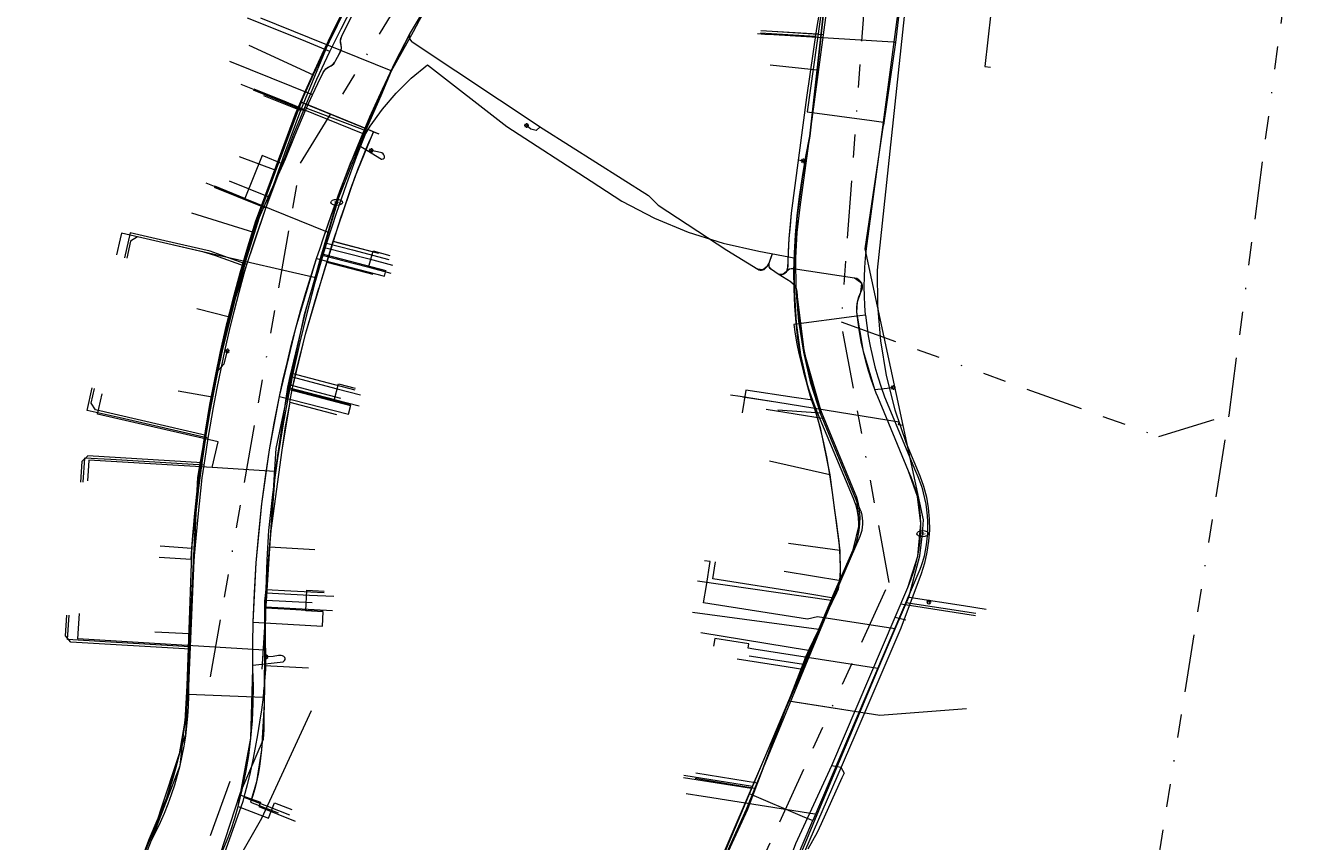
# Model space of a CAD drawing. Header units: metres. Extents: x 191553 to 192958, y 309510 to 310004.
# Tile 41 of 52: x 192115 to 192225, y 309658 to 309729. Entities that reach past the tile are written whole.
import ezdxf
from ezdxf.enums import TextEntityAlignment as Align
from ezdxf.lldxf.tags import DXFTag

# ---------------------------------------------------------------- set-up
doc = ezdxf.new("R2010")
doc.units = ezdxf.units.M
doc.linetypes.add('RI-OVERIG', pattern=[17, 5, -2, 2, -2, 0, -2, 2, -2])
doc.layers.get('0').update_dxf_attribs({"lineweight": 18})
for name, color, linetype, lineweight in [('B-WE-IE-MEUBILAIR_ENEXIS NETBEHEER BV-S', 7, 'Continuous', 18), ('B-WE-KL-DATA_COAXKABEL_17_ZIGGO BV-G', 90, 'KL-DATA-N', 18), ('B-WE-KL-DATA_COAXKABEL_7_ZIGGO BV-G', 90, 'KL-DATA-N', 18), ('B-WE-KL-DATA_KABELBED_KPN BV-G', 90, 'Continuous', 18), ('B-WE-KL-DATA_KABELBED_ZIGGO BV-G', 90, 'Continuous', 18), ('B-WE-KL-ET_LS_DUCT_ENEXIS NETBEHEER BV-G', 190, 'Continuous', 18), ('B-WE-KL-ET_LS_ENEXIS NETBEHEER BV-G', 190, 'KL-LS-N', 18), ('B-WE-KL-ET_LS_KABELBED_ENEXIS NETBEHEER BV-G', 190, 'Continuous', 18), ('B-WE-KL-ET_MS_ENEXIS NETBEHEER BV-G', 130, 'KL-MS-N', 18), ('B-WE-KL-ET_MS_KABELBED_ENEXIS NETBEHEER BV-G', 130, 'Continuous', 18), ('B-WE-KL-GAS_LD_POLYETHYLEEN PE_25_ENEXIS NETBEHEER BV-G', 50, 'KL-GAS-LD-N', 18), ('B-WE-KL-GAS_LD_SLAGVAST PVC_63_ENEXIS NETBEHEER BV-G', 50, 'KL-GAS-LD-N', 18), ('B-WE-KL-GAS_LD_SLAGVAST PVC_90_ENEXIS NETBEHEER BV-G', 50, 'KL-GAS-LD-N', 18), ('B-WE-KL-GAS_LD_STAAL_25_ENEXIS NETBEHEER BV-G', 50, 'KL-GAS-LD-N', 18), ('B-WE-KL-GAS_LD_STAAL_30_ENEXIS NETBEHEER BV-G', 50, 'KL-GAS-LD-N', 18), ('B-WE-KL-WATER_100_NV WATERLEIDINGMAATSCHAPPIJ LIMBURG-G', 170, 'KL-WATER-N', 18), ('B-WE-KL-WATER_110_NV WATERLEIDINGMAATSCHAPPIJ LIMBURG-G', 170, 'KL-WATER-N', 18), ('B-WE-KL-WATER_25_NV WATERLEIDINGMAATSCHAPPIJ LIMBURG-G', 170, 'KL-WATER-N', 18), ('B-WE-KL-WATER_33_NV WATERLEIDINGMAATSCHAPPIJ LIMBURG-G', 170, 'KL-WATER-N', 18), ('B-WE-KL-WATER_MANTELBUIS_75_NV WATERLEIDINGMAATSCHAPPIJ LIMBURG-G', 170, 'Continuous', 18), ('B-WE-KL-WATER_MANTELBUIS_NV WATERLEIDINGMAATSCHAPPIJ LIMBURG-G', 170, 'Continuous', 18), ('B-WE-KL-WATER_NV WATERLEIDINGMAATSCHAPPIJ LIMBURG-G', 170, 'KL-WATER-N', 18), ('B-WE-KL-WATER_NV WATERLEIDINGMAATSCHAPPIJ LIMBURG-S', 170, 'Continuous', 18), ('B-WE-RI-VRIJVERVAL_BETON_300_GEMEENTE GULPEN   WITTEM-G', 210, 'RI-OVERIG', 18), ('B-WE-RI-VRIJVERVAL_BETON_400_GEMEENTE GULPEN   WITTEM-G', 210, 'RI-OVERIG', 18)]:
    doc.layers.add(name, color=color, linetype=linetype, lineweight=lineweight)
doc.styles.add('NLCS-ISO', font='NLCS-ISO.ttf')
doc.styles.get("Standard").update_dxf_attribs({"font": 'arial.ttf'})
tags = doc.linetypes.add('KL-DATA-N', pattern='A,4,-1,[101,NLCS.SHX,S=0.5,R=0,X=0,Y=0],-1,4,-1,["D",Standard,S=1,R=0,X=-0.25,Y=-0.5],-1.5', length=12.5).pattern_tags.tags
tags[18] = DXFTag(74, 10)
tags = doc.linetypes.add('KL-GAS-LD-N', pattern='A,4,-1,[69,NLCS.SHX,S=0.5,R=0,X=0,Y=0],-1,4,-1,["L",Standard,S=1,R=0,X=0.25,Y=-0.5],-2', length=13).pattern_tags.tags
tags[18] = DXFTag(74, 10)
tags = doc.linetypes.add('KL-LS-N', pattern='A,4,-1,[103,NLCS.SHX,S=0.75,R=0,X=0,Y=0],-1,4,-1,["L",Standard,S=1,R=0,X=0,Y=-0.5],-2', length=13).pattern_tags.tags
tags[18] = DXFTag(74, 10)
tags = doc.linetypes.add('KL-MS-N', pattern='A,4,-1,[103,NLCS.SHX,S=0.75,R=0,X=0,Y=0],-1,4,-1,["M",Standard,S=1,R=0,X=0,Y=-0.5],-2', length=13).pattern_tags.tags
tags[18] = DXFTag(74, 10)
doc.linetypes.add('KL-WATER-N', pattern='A,7,-0.5,[168,NLCS.SHX,S=0.75,R=0,X=0.75,Y=0],-2', length=9.5)

# ---------------------------------------------------------------- blocks, each defined once
blk = doc.blocks.new('SIE-MEUBILAIR_PAAL_LICHTMAST-SO')
for points in [[(-0.62, 0), (-1, 0)], [(-0.71, 0.71), (-0.44, 0.44)], [(0, 1), (0, 0.62)], [(0.44, 0.44), (0.71, 0.71)], [(1, 0), (0.62, 0)], [(-0.71, -0.71), (-0.44, -0.44)], [(0, -0.62), (0, -1)], [(0.44, -0.44), (0.71, -0.71)]]:
    blk.add_lwpolyline(points)
blk.add_circle((0, 0), 0.5)
blk = doc.blocks.new('SKL-WATER_BRANDKRAAN_BRANDPUT-SO')
at = {"color": 0, "linetype": 'ByBlock', "lineweight": 18}
blk.add_ellipse((0, 0), major_axis=(2.5, 0), ratio=0.54, dxfattribs=at)
at = {"color": 0, "linetype": 'ByBlock', "lineweight": 18, "style": 'NLCS-ISO'}
blk.add_text('bk', height=1.5, dxfattribs=at).set_placement((0.16, 0), align=Align.MIDDLE_CENTER)

msp = doc.modelspace()

# ---------------------------------------------------------------- linework, layer by layer
at = {"layer": 'B-WE-KL-DATA_COAXKABEL_17_ZIGGO BV-G', "flags": 128}
msp.add_lwpolyline([(192185.468, 309686.924), (192185.281, 309688.485), (192185.054, 309690.015), (192184.805, 309691.413), (192184.521, 309692.781), (192184.202, 309694.118), (192183.849, 309695.421), (192183.434, 309696.6), (192183.07, 309697.825), (192182.755, 309699.096), (192182.492, 309700.412), (192182.279, 309701.772), (192182.118, 309703.174), (192182.007, 309704.619), (192181.947, 309706.105), (192181.939, 309707.631), (192181.982, 309709.196), (192182.076, 309710.798), (192182.221, 309712.438), (192182.418, 309714.113), (192182.665, 309715.822), (192182.963, 309717.565), (192183.311, 309719.34), (192184.671, 309731.607)], dxfattribs=at)
at = {"layer": 'B-WE-KL-DATA_COAXKABEL_7_ZIGGO BV-G', "flags": 128}
for points in [[(192143.116, 309730.404), (192142.399, 309728.99), (192141.692, 309727.556)], [(192141.692, 309727.556), (192140.994, 309726.104), (192140.307, 309724.634)], [(192140.307, 309724.634), (192139.408, 309722.649), (192139.268, 309722.273)], [(192139.268, 309722.273), (192135.571, 309712.373), (192135.16, 309710.991)], [(192139.268, 309722.273), (192145.978, 309719.535)], [(192145.089, 309718.743), (192144.861, 309718.207)], [(192145.53, 309719.718), (192145.312, 309719.247), (192145.089, 309718.743)], [(192144.861, 309718.207), (192144.627, 309717.639), (192144.39, 309717.042)], [(192144.39, 309717.042), (192144.149, 309716.417)], [(192143.905, 309715.765), (192143.659, 309715.088), (192143.487, 309714.61), (192143.306, 309714.093), (192142.916, 309712.946), (192142.493, 309711.658)], [(192143.905, 309715.765), (192143.487, 309714.61), (192143.115, 309713.538)], [(192144.149, 309716.417), (192143.905, 309715.765)], [(192143.115, 309713.538), (192142.708, 309712.319), (192142.493, 309711.658), (192142.041, 309710.244), (192141.761, 309709.351)], [(192133.572, 309705.633), (192133.844, 309706.577), (192134.123, 309707.502), (192135.571, 309712.373)], [(192142.708, 309712.319), (192142.27, 309710.966), (192142.041, 309710.244), (192142.415, 309710.126), (192145.949, 309709.205)], [(192142.27, 309710.966), (192141.761, 309709.351)], [(192141.761, 309709.351), (192141.474, 309708.421), (192141.136, 309707.311), (192140.792, 309706.164)], [(192132.646, 309702.025), (192133.052, 309703.685), (192133.308, 309704.669), (192133.572, 309705.633)], [(192138.491, 309697.4), (192138.84, 309698.982), (192139.224, 309700.578), (192139.642, 309702.18), (192140.091, 309703.781), (192140.443, 309704.985), (192140.792, 309706.164)], [(192131.899, 309698.558), (192132.262, 309700.316), (192132.646, 309702.025)], [(192129.79, 309683.66), (192129.914, 309685.091), (192130.074, 309686.588), (192130.267, 309688.145), (192130.495, 309689.756), (192130.732, 309691.558), (192130.988, 309693.326), (192131.263, 309695.058), (192131.557, 309696.753), (192131.899, 309698.558)], [(192138.266, 309696.295), (192138.066, 309695.238), (192137.885, 309694.194), (192137.722, 309693.167), (192137.577, 309692.157)], [(192185.901, 309680.86), (192185.943, 309681.294), (192185.965, 309681.77), (192185.968, 309682.287), (192185.951, 309682.846), (192185.915, 309683.446), (192185.845, 309684.226), (192185.748, 309685.066), (192185.622, 309685.965), (192185.468, 309686.924)], [(192136.512, 309683.763), (192136.408, 309682.399), (192136.318, 309681.055), (192136.243, 309679.733), (192136.182, 309678.434), (192136.135, 309677.156), (192136.104, 309675.902), (192136.086, 309674.672), (192136.083, 309673.466), (192136.093, 309672.448), (192136.092, 309671.711), (192136.062, 309670.184), (192135.994, 309668.588), (192135.889, 309666.928), (192135.825, 309666.188), (192135.742, 309665.467), (192135.642, 309664.767), (192135.524, 309664.092), (192135.389, 309663.443), (192135.237, 309662.823), (192135.068, 309662.235), (192134.885, 309661.681)], [(192182.896, 309674.149), (192185.66, 309679.81), (192185.76, 309680.118), (192185.84, 309680.468), (192185.901, 309680.86)], [(192180.36, 309667.618), (192181.475, 309670.406)], [(192189.389, 309669.159), (192181.475, 309670.406)], [(192180.36, 309667.618), (192177.92, 309661.043)], [(192178.771, 309663.336), (192177.92, 309661.043), (192175.243, 309655.204)]]:
    msp.add_lwpolyline(points, dxfattribs=at)
at = {"layer": 'B-WE-KL-DATA_KABELBED_KPN BV-G', "flags": 128}
for points in [[(192153.354, 309747.156), (192152.968, 309746.514), (192150.468, 309742.409), (192142.163, 309728.772), (192139.202, 309721.57), (192137.806, 309717.828)], [(192191.873, 309733.732), (192191.766, 309732.448), (192189.147, 309707.721), (192189.165, 309704.665), (192189.427, 309701.62), (192189.93, 309698.605), (192190.671, 309695.64), (192191.646, 309692.743), (192192.848, 309689.933), (192193.163, 309689.022), (192193.404, 309688.09), (192193.57, 309687.14), (192193.659, 309686.181), (192193.67, 309685.217), (192193.604, 309684.256), (192193.461, 309683.303), (192193.242, 309682.365), (192192.949, 309681.447), (192191.209, 309676.725), (192187.207, 309667.435)], [(192184.498, 309728.102), (192184.969, 309731.579)], [(192183.509, 309720.806), (192184.498, 309728.102), (192180.059, 309728.396)], [(192135.883, 309673.172), (192137.092, 309692.278), (192139.551, 309703.89), (192142.883, 309715.283), (192143.522, 309716.989), (192144.308, 309718.633), (192145.235, 309720.202), (192146.295, 309721.684), (192147.481, 309723.068), (192148.783, 309724.343), (192150.192, 309725.499), (192157.084, 309720.179), (192164.384, 309715.434), (192167.045, 309713.713), (192169.848, 309712.235), (192172.772, 309711.014), (192175.794, 309710.058), (192178.888, 309709.375), (192182.1, 309708.785)], [(192139.283, 309721.538), (192139.202, 309721.57), (192136.032, 309722.838)], [(192182.1, 309708.786), (192182.227, 309710.99), (192182.485, 309713.182), (192183.31, 309719.336), (192183.509, 309720.806)], [(192137.806, 309717.828), (192136.496, 309714.064), (192136.111, 309712.905), (192133.572, 309705.351), (192131.629, 309697.623), (192130.295, 309689.766), (192129.576, 309676.252), (192129.239, 309667.516), (192126.516, 309659.297), (192123.209, 309651.295)], [(192136.511, 309714.057), (192136.496, 309714.064), (192133.038, 309715.449)], [(192179.716, 309665.653), (192182.975, 309673.555), (192185.56, 309679.821), (192186.001, 309680.842), (192187.669, 309684.707), (192187.763, 309684.953), (192187.834, 309685.207), (192187.883, 309685.466), (192187.908, 309685.729), (192187.91, 309685.993), (192187.889, 309686.255), (192187.844, 309686.515), (192187.776, 309686.77), (192187.686, 309687.018), (192184.239, 309695.324), (192184.231, 309695.346), (192183.409, 309697.956), (192182.782, 309700.619), (192182.353, 309703.322), (192182.125, 309706.049), (192182.1, 309708.785), (192182.1, 309708.786)], [(192138.193, 309697.821), (192142.671, 309696.635)], [(192184.231, 309695.346), (192180.539, 309695.615)], [(192186.001, 309680.842), (192181.09, 309681.64)], [(192136.188, 309679.164), (192140.203, 309678.971)], [(192136.188, 309679.164), (192140.202, 309678.951)], [(192129.592, 309674.949), (192129.653, 309676.248), (192129.576, 309676.252), (192126.581, 309676.398)], [(192182.975, 309673.555), (192178.061, 309674.301)], [(192140.123, 309669.564), (192135.825, 309660.265), (192130.738, 309651.372), (192129.803, 309648.724), (192125.492, 309636.464), (192124.535, 309634.299), (192123.768, 309632.059), (192123.197, 309629.762), (192122.826, 309627.424), (192122.657, 309625.063), (192122.693, 309622.696), (192122.932, 309620.34), (192123.374, 309618.015), (192124.014, 309615.736)], [(192187.207, 309667.435), (192184.358, 309660.82), (192182.554, 309656.692), (192180.725, 309652.507), (192172.473, 309634.666), (192172.002, 309633.515), (192171.634, 309632.326), (192171.373, 309631.11), (192171.221, 309629.875), (192171.178, 309628.632), (192171.246, 309627.389), (192171.424, 309626.158), (192175.147, 309606.586)], [(192169.717, 309604.059), (192168.027, 309613.184), (192166.815, 309622.384), (192166.43, 309624.224), (192166.168, 309626.054), (192166.022, 309627.897), (192165.994, 309629.746), (192166.064, 309631.338), (192166.267, 309633.272), (192166.599, 309635.188), (192167.058, 309637.077), (192172.871, 309650.029), (192177.821, 309661.058), (192178.558, 309662.846), (192179.716, 309665.653)], [(192178.558, 309662.846), (192173.375, 309663.705)]]:
    msp.add_lwpolyline(points, dxfattribs=at)
at = {"layer": 'B-WE-KL-DATA_KABELBED_ZIGGO BV-G', "flags": 128}
for points in [[(192184.873, 309734.714), (192184.671, 309731.607), (192183.943, 309725.037)], [(192140.307, 309724.634), (192143.116, 309730.404)], [(192134.737, 309727.202), (192140.307, 309724.634)], [(192183.943, 309725.037), (192179.881, 309725.488)], [(192139.268, 309722.273), (192140.307, 309724.634)], [(192183.943, 309725.037), (192183.311, 309719.34), (192182.665, 309715.822), (192182.221, 309712.438), (192181.982, 309709.196), (192181.947, 309706.105), (192182.118, 309703.174), (192182.492, 309700.412), (192183.07, 309697.825), (192184.202, 309694.118), (192185.054, 309690.015)], [(192137.066, 309716.377), (192139.268, 309722.273)], [(192139.34, 309722.244), (192139.268, 309722.273)], [(192144.567, 309720.111), (192139.34, 309722.244)], [(192145.53, 309719.718), (192144.567, 309720.111)], [(192142.041, 309710.244), (192143.905, 309715.765), (192145.53, 309719.718)], [(192145.53, 309719.718), (192145.978, 309719.535)], [(192133.895, 309717.561), (192137.066, 309716.377)], [(192135.571, 309712.373), (192137.066, 309716.377)], [(192135.16, 309710.991), (192129.799, 309712.667)], [(192133.052, 309703.685), (192135.16, 309710.991)], [(192141.474, 309708.421), (192142.041, 309710.244)], [(192142.041, 309710.244), (192145.949, 309709.205)], [(192138.491, 309697.4), (192139.642, 309702.18), (192141.474, 309708.421)], [(192141.474, 309708.421), (192145.473, 309707.379)], [(192130.232, 309704.403), (192133.052, 309703.685)], [(192131.557, 309696.753), (192132.262, 309700.316), (192133.052, 309703.685)], [(192128.599, 309697.288), (192131.557, 309696.753)], [(192129.79, 309683.66), (192130.267, 309688.145), (192130.988, 309693.326), (192131.557, 309696.753)], [(192138.266, 309696.295), (192138.491, 309697.4)], [(192138.491, 309697.4), (192142.593, 309696.331)], [(192138.266, 309696.295), (192137.577, 309692.157), (192136.634, 309685.193), (192136.512, 309683.763)], [(192138.266, 309696.295), (192142.308, 309695.242)], [(192185.054, 309690.015), (192179.829, 309691.18)], [(192185.054, 309690.015), (192185.915, 309683.446)], [(192126.973, 309682.871), (192129.724, 309682.705), (192129.79, 309683.66)], [(192127.033, 309683.87), (192129.79, 309683.66)], [(192136.512, 309683.763), (192136.182, 309678.434), (192136.083, 309673.466)], [(192136.512, 309683.763), (192140.451, 309683.55)], [(192185.915, 309683.446), (192181.472, 309684.057)], [(192185.915, 309683.446), (192185.943, 309681.294), (192185.76, 309680.118), (192183.209, 309674.791)], [(192183.209, 309674.791), (192173.879, 309676.327)], [(192183.209, 309674.791), (192182.896, 309674.149), (192181.475, 309670.406)], [(192136.083, 309673.466), (192136.062, 309670.184), (192135.825, 309666.188), (192135.389, 309663.443), (192134.885, 309661.681), (192137.256, 309660.754)], [(192139.894, 309673.26), (192136.083, 309673.466)], [(192181.475, 309670.406), (192178.771, 309663.336)], [(192181.503, 309670.401), (192181.475, 309670.406)], [(192189.389, 309669.159), (192181.503, 309670.401)], [(192196.894, 309669.756), (192189.389, 309669.159)], [(192173.453, 309664.198), (192178.771, 309663.336)]]:
    msp.add_lwpolyline(points, dxfattribs=at)
at = {"layer": 'B-WE-KL-ET_LS_DUCT_ENEXIS NETBEHEER BV-G', "flags": 128}
msp.add_lwpolyline([(192187.196, 309707.045), (192181.875, 309707.844)], dxfattribs=at)
at = {"layer": 'B-WE-KL-ET_LS_ENEXIS NETBEHEER BV-G', "flags": 128}
for points in [[(192135.114, 309677.244), (192135.366, 309682.378), (192135.858, 309687.494), (192136.522, 309692.166), (192137.386, 309696.806), (192138.821, 309702.822), (192140.593, 309708.748), (192140.892, 309709.64), (192141.198, 309710.529), (192142.618, 309714.579), (192144.183, 309718.576), (192146.303, 309723.411), (192148.633, 309728.147)], [(192142.551, 309726.445), (192142.643, 309726.622), (192142.751, 309726.916), (192142.719, 309727.228), (192142.667, 309727.616), (192142.768, 309727.995)], [(192148.869, 309727.516), (192148.645, 309727.792), (192148.633, 309728.147)], [(192183.785, 309727.967), (192179.049, 309728.257)], [(192132.882, 309702.62), (192133.276, 309704.203), (192133.791, 309706.149), (192134.339, 309708.087), (192134.447, 309708.453), (192135.039, 309710.399), (192135.664, 309712.335), (192136.652, 309714.637), (192137.698, 309716.912), (192137.914, 309717.362), (192138.731, 309719.444), (192139.603, 309721.504), (192139.916, 309722.209), (192140.235, 309722.911), (192140.692, 309723.886), (192141.162, 309724.855), (192141.393, 309725.159), (192141.721, 309725.355), (192141.985, 309725.505), (192142.183, 309725.734), (192142.275, 309725.913)], [(192140.235, 309722.911), (192133.091, 309725.794)], [(192139.603, 309721.504), (192135.143, 309723.305)], [(192159.965, 309720.135), (192159.604, 309719.834), (192159.148, 309719.946), (192158.764, 309720.257)], [(192137.698, 309716.912), (192135.88, 309717.646), (192134.369, 309713.941), (192131.779, 309714.995)], [(192144.183, 309718.576), (192146.23, 309717.35)], [(192146.23, 309717.35), (192146.259, 309717.35), (192146.371, 309717.366), (192146.442, 309717.415), (192146.473, 309717.496), (192146.462, 309717.609), (192146.419, 309717.726), (192146.351, 309717.817), (192146.258, 309717.882), (192146.14, 309717.921), (192145.33, 309718.088)], [(192182.321, 309717.297), (192182.726, 309717.192)], [(192181.711, 309712.677), (192181.507, 309710.466), (192181.381, 309707.924), (192181.283, 309707.613), (192180.976, 309707.354), (192180.577, 309707.399)], [(192134.339, 309708.087), (192131.785, 309709.004), (192130.827, 309709.285), (192125.087, 309710.604), (192124.488, 309710.229), (192124.152, 309708.763)], [(192146.464, 309707.217), (192146.579, 309707.66), (192145.128, 309708.038), (192145.481, 309709.393), (192146.933, 309709.015)], [(192179.778, 309708.346), (192180.068, 309709.186)], [(192140.593, 309708.748), (192146.464, 309707.217)], [(192179.607, 309708.047), (192179.252, 309707.758), (192178.796, 309707.806)], [(192179.999, 309707.779), (192179.792, 309708.025), (192179.778, 309708.346)], [(192181.875, 309707.844), (192181.549, 309707.806), (192181.283, 309707.613)], [(192184.319, 309695.407), (192182.843, 309700.571), (192182.174, 309705.9), (192182.037, 309706.359), (192181.702, 309706.701), (192180.577, 309707.399)], [(192188.952, 309697.393), (192187.957, 309700.697), (192187.384, 309704.099), (192187.435, 309704.988), (192187.731, 309705.827), (192187.817, 309706.591), (192187.196, 309707.045)], [(192132.077, 309699.05), (192132.6, 309699.621), (192132.865, 309700.757)], [(192143.345, 309695.252), (192143.555, 309696.057), (192142.103, 309696.436), (192142.482, 309697.888), (192143.933, 309697.509)], [(192131.038, 309693.43), (192121.447, 309695.629), (192121.072, 309696.228), (192121.363, 309697.497)], [(192137.386, 309696.806), (192143.345, 309695.252)], [(192188.952, 309697.393), (192189.747, 309697.487)], [(192189.747, 309697.487), (192190.541, 309697.581)], [(192184.541, 309694.873), (192179.535, 309695.674)], [(192130.68, 309691.053), (192120.793, 309691.646), (192120.263, 309691.177), (192120.154, 309689.38)], [(192180.179, 309652.841), (192182.097, 309658.086), (192185.208, 309664.838), (192191.79, 309680.244), (192192.659, 309682.961), (192192.921, 309685.802), (192192.63, 309688.124), (192191.867, 309690.336)], [(192175.629, 309656.573), (192185.463, 309679.841), (192187.076, 309683.504), (192187.628, 309685.772), (192187.355, 309688.09)], [(192185.165, 309679.136), (192173.576, 309680.798)], [(192141.094, 309676.92), (192141.16, 309678.143), (192139.662, 309678.224), (192139.759, 309680.021), (192141.257, 309679.94)], [(192184.097, 309676.61), (192173.146, 309678.08)], [(192191.187, 309678.832), (192197.654, 309677.827)], [(192129.656, 309674.91), (192119.316, 309675.535), (192118.847, 309676.064), (192118.955, 309677.861)], [(192135.114, 309677.244), (192141.094, 309676.92)], [(192190.703, 309677.698), (192191.628, 309677.469)], [(192135.082, 309673.52), (192137.7, 309673.81)], [(192137.7, 309673.81), (192137.803, 309673.936), (192137.859, 309674.029), (192137.869, 309674.116), (192137.833, 309674.195), (192137.751, 309674.267), (192137.637, 309674.329), (192137.532, 309674.361), (192137.423, 309674.37), (192137.309, 309674.357), (192136.841, 309674.29), (192136.238, 309674.242)], [(192132.938, 309658.608), (192133.204, 309659.291), (192133.515, 309660.285), (192133.799, 309661.287), (192134.907, 309667.203), (192135.085, 309673.22)], [(192126.293, 309658.384), (192128.773, 309664.835), (192129.521, 309671.705)], [(192178.361, 309663.036), (192172.404, 309663.964)], [(192186.098, 309663.762), (192184.297, 309659.801), (192183.941, 309659.046), (192183.131, 309657.606)], [(192185.208, 309664.838), (192185.995, 309664.705), (192186.281, 309664.166), (192186.098, 309663.762)], [(192133.799, 309661.287), (192136.427, 309660.273), (192136.947, 309661.62), (192138.44, 309661.044)]]:
    msp.add_lwpolyline(points, dxfattribs=at)
at = {"layer": 'B-WE-KL-ET_LS_KABELBED_ENEXIS NETBEHEER BV-G', "flags": 128}
for points in [[(192148.633, 309728.147), (192157.671, 309743.222), (192157.758, 309743.445), (192157.768, 309743.685), (192157.699, 309743.915), (192157.559, 309744.109)], [(192142.551, 309726.445), (192142.714, 309726.763), (192142.751, 309726.916), (192142.753, 309727.074), (192142.674, 309727.42), (192142.667, 309727.616), (192142.699, 309727.811), (192142.768, 309727.995), (192143.621, 309729.684), (192144.502, 309731.358), (192146.056, 309734.07), (192147.652, 309736.757), (192147.835, 309737.113), (192148.537, 309738.444), (192149.263, 309739.763), (192150.011, 309741.07), (192150.781, 309742.363)], [(192184.358, 309731.34), (192183.882, 309728.651), (192183.031, 309722.673), (192181.711, 309712.677), (192181.597, 309711.573), (192181.507, 309710.466), (192181.441, 309709.358), (192181.398, 309708.249), (192181.399, 309708.086), (192181.381, 309707.924), (192181.342, 309707.765), (192181.283, 309707.613)], [(192141.198, 309710.529), (192141.89, 309712.56), (192142.618, 309714.579), (192143.383, 309716.585), (192144.183, 309718.576), (192145.216, 309721.005), (192146.303, 309723.411), (192147.442, 309725.792), (192148.633, 309728.147)], [(192148.633, 309728.147), (192148.61, 309727.969), (192148.645, 309727.792), (192148.734, 309727.636), (192148.869, 309727.516), (192160.23, 309719.959), (192169.352, 309714.197), (192170.186, 309713.347), (192176.125, 309709.468), (192178.796, 309707.806), (192178.904, 309707.76), (192179.019, 309707.736), (192179.136, 309707.735), (192179.252, 309707.758), (192179.36, 309707.802), (192179.458, 309707.867), (192179.542, 309707.95), (192179.607, 309708.047), (192179.778, 309708.346)], [(192142.275, 309725.913), (192142.551, 309726.445)], [(192141.162, 309724.855), (192141.263, 309725.018), (192141.393, 309725.159), (192141.548, 309725.273), (192141.859, 309725.419), (192141.985, 309725.505), (192142.094, 309725.611), (192142.183, 309725.734)], [(192179.923, 309708.766), (192180.068, 309709.186)], [(192133.799, 309661.287), (192134.162, 309662.749), (192134.468, 309664.224), (192134.717, 309665.709), (192134.907, 309667.203), (192135.039, 309668.704), (192135.113, 309670.208), (192135.128, 309671.714), (192135.085, 309673.22), (192135.082, 309673.52), (192135.082, 309675.382), (192135.114, 309677.244), (192135.21, 309679.812), (192135.366, 309682.378), (192135.582, 309684.939), (192135.858, 309687.494), (192136.165, 309689.834), (192136.522, 309692.166), (192136.929, 309694.491), (192137.386, 309696.806), (192137.713, 309698.318), (192138.061, 309699.824), (192138.43, 309701.326), (192138.821, 309702.822), (192139.232, 309704.313), (192139.665, 309705.798), (192140.119, 309707.276), (192140.593, 309708.748)], [(192180.577, 309707.399), (192179.999, 309707.779), (192179.875, 309707.885), (192179.792, 309708.025), (192179.758, 309708.184), (192179.778, 309708.346)], [(192179.778, 309708.346), (192179.923, 309708.766)], [(192181.875, 309707.844), (192181.709, 309707.846), (192181.549, 309707.806), (192181.403, 309707.727), (192181.283, 309707.613)], [(192181.283, 309707.613), (192181.228, 309707.526), (192181.156, 309707.452), (192181.071, 309707.393), (192180.976, 309707.354), (192180.875, 309707.334), (192180.772, 309707.335), (192180.671, 309707.357), (192180.577, 309707.399)], [(192181.702, 309706.701), (192181.89, 309706.55), (192182.037, 309706.359), (192182.133, 309706.138), (192182.174, 309705.9), (192182.264, 309704.559), (192182.406, 309703.223), (192182.599, 309701.893), (192182.843, 309700.571), (192183.137, 309699.26), (192183.482, 309697.961), (192183.876, 309696.676), (192184.319, 309695.407), (192187.355, 309688.09), (192187.501, 309687.522), (192187.595, 309686.943), (192187.638, 309686.358), (192187.628, 309685.772), (192187.567, 309685.189), (192187.453, 309684.613), (192187.289, 309684.05), (192187.076, 309683.504)], [(192191.79, 309680.244), (192192.062, 309680.905), (192192.299, 309681.579), (192192.498, 309682.265), (192192.659, 309682.961), (192192.782, 309683.665), (192192.867, 309684.374), (192192.914, 309685.088), (192192.921, 309685.802), (192192.894, 309686.387), (192192.836, 309686.971), (192192.748, 309687.55), (192192.63, 309688.124), (192192.483, 309688.691), (192192.306, 309689.25), (192192.101, 309689.799), (192191.867, 309690.336), (192189.198, 309696.753), (192189.073, 309697.072), (192188.952, 309697.393), (192188.665, 309698.207), (192188.403, 309699.029), (192188.167, 309699.86), (192187.957, 309700.697), (192187.774, 309701.54), (192187.617, 309702.389), (192187.487, 309703.242), (192187.384, 309704.099), (192187.378, 309704.545), (192187.435, 309704.988), (192187.553, 309705.418), (192187.731, 309705.827), (192187.829, 309706.002), (192187.877, 309706.197), (192187.873, 309706.398), (192187.817, 309706.591), (192187.713, 309706.763), (192187.568, 309706.902), (192187.391, 309706.998), (192187.196, 309707.045)], [(192126.293, 309658.384), (192126.693, 309659.152), (192127.068, 309659.933), (192127.418, 309660.726), (192127.742, 309661.529), (192128.04, 309662.342), (192128.311, 309663.165), (192128.556, 309663.996), (192128.773, 309664.835), (192128.963, 309665.68), (192129.126, 309666.53), (192129.262, 309667.386), (192129.369, 309668.246), (192129.449, 309669.108), (192129.501, 309669.973), (192129.525, 309670.839), (192129.521, 309671.705), (192130.153, 309686.723), (192130.397, 309688.89), (192130.68, 309691.053), (192130.853, 309692.242), (192131.038, 309693.43), (192131.389, 309695.504), (192131.777, 309697.571), (192131.925, 309698.311), (192132.077, 309699.05), (192132.289, 309700.041), (192132.51, 309701.031), (192132.882, 309702.62)], [(192115.65, 309623.25), (192115.617, 309624.093), (192115.606, 309624.937), (192115.618, 309625.781), (192115.652, 309626.624), (192115.708, 309627.466), (192115.788, 309628.306), (192115.889, 309629.143), (192116.013, 309629.978), (192116.158, 309630.809), (192116.326, 309631.636), (192116.516, 309632.458), (192116.728, 309633.275), (192116.961, 309634.086), (192117.216, 309634.89), (192117.493, 309635.687), (192117.79, 309636.477), (192126.293, 309658.384)], [(192121.514, 309624.541), (192121.53, 309625.731), (192121.598, 309626.92), (192121.72, 309628.104), (192121.895, 309629.282), (192122.123, 309630.451), (192122.402, 309631.608), (192122.733, 309632.751), (192123.115, 309633.879), (192124.28, 309636.935), (192127.896, 309646.326), (192129.995, 309651.667), (192132.168, 309656.816), (192132.564, 309657.707), (192132.938, 309658.608)]]:
    msp.add_lwpolyline(points, dxfattribs=at)
at = {"layer": 'B-WE-KL-ET_MS_ENEXIS NETBEHEER BV-G', "flags": 128}
for points in [[(192126.517, 309758.112), (192127.028, 309758.621), (192127.748, 309758.63), (192152.139, 309748.347), (192152.592, 309747.689), (192152.611, 309746.89), (192148.831, 309740.936), (192145.32, 309734.821), (192141.865, 309728.107), (192138.734, 309721.236), (192135.784, 309713.269)], [(192135.784, 309713.269), (192135.3, 309711.962), (192132.772, 309702.961), (192130.943, 309693.793), (192130.238, 309688.883), (192129.793, 309683.943), (192129.359, 309671.747), (192129.188, 309668.696), (192128.658, 309665.686), (192127.588, 309662.015), (192126.098, 309658.494)], [(192126.098, 309658.494), (192117.076, 309634.534), (192116.704, 309633.572), (192116.377, 309632.594), (192116.094, 309631.603), (192115.857, 309630.599), (192115.667, 309629.586), (192115.522, 309628.565), (192115.425, 309627.538), (192115.374, 309626.508)]]:
    msp.add_lwpolyline(points, dxfattribs=at)
at = {"layer": 'B-WE-KL-ET_MS_KABELBED_ENEXIS NETBEHEER BV-G', "flags": 128}
for points in [[(192152.139, 309748.347), (192152.287, 309748.209), (192152.413, 309748.051), (192152.515, 309747.876), (192152.592, 309747.689), (192152.64, 309747.492), (192152.659, 309747.291), (192152.65, 309747.089), (192152.611, 309746.89), (192150.688, 309743.934), (192148.831, 309740.936), (192147.042, 309737.898), (192145.32, 309734.821), (192144.426, 309733.158), (192143.553, 309731.484), (192142.699, 309729.801), (192141.865, 309728.107), (192141.052, 309726.403), (192140.259, 309724.69), (192139.486, 309722.968), (192138.734, 309721.236)], [(192135.3, 309711.962), (192134.603, 309709.731), (192133.949, 309707.486), (192133.339, 309705.229), (192132.772, 309702.961), (192132.248, 309700.683), (192131.769, 309698.395), (192131.334, 309696.098), (192130.943, 309693.793), (192130.558, 309691.343), (192130.238, 309688.883), (192129.983, 309686.416), (192129.793, 309683.943)], [(192129.359, 309671.747), (192129.35, 309670.983), (192129.319, 309670.219), (192129.265, 309669.456), (192129.188, 309668.696), (192129.089, 309667.938), (192128.968, 309667.183), (192128.824, 309666.432), (192128.658, 309665.686), (192128.431, 309664.757), (192128.177, 309663.835), (192127.896, 309662.921), (192127.588, 309662.015), (192127.255, 309661.119), (192126.895, 309660.233), (192126.509, 309659.358), (192126.098, 309658.494)]]:
    msp.add_lwpolyline(points, dxfattribs=at)
at = {"layer": 'B-WE-KL-GAS_LD_POLYETHYLEEN PE_25_ENEXIS NETBEHEER BV-G', "flags": 128}
msp.add_lwpolyline([(192134.304, 309662.109), (192136.329, 309661.327)], dxfattribs=at)
at = {"layer": 'B-WE-KL-GAS_LD_SLAGVAST PVC_63_ENEXIS NETBEHEER BV-G', "flags": 128}
for points in [[(192192.365, 309770.065), (192185.745, 309769.505), (192185.879, 309768.556), (192185.962, 309767.602), (192185.993, 309766.644), (192185.972, 309765.686), (192185.98, 309751.728), (192185.924, 309749.449), (192185.839, 309747.171), (192185.726, 309744.893), (192185.57, 309742.42), (192185.324, 309739.285), (192185.025, 309736.155), (192184.91, 309735.08), (192184.788, 309734.006), (192184.455, 309731.319), (192183.083, 309721.437), (192188.69, 309720.692)], [(192140.503, 309721.467), (192144.922, 309719.798), (192144.025, 309717.513), (192143.174, 309715.211), (192142.288, 309712.651), (192141.459, 309710.073), (192141.312, 309709.594), (192141.167, 309709.115), (192140.427, 309706.552), (192139.742, 309703.974), (192139.114, 309701.382), (192138.542, 309698.776), (192138.331, 309697.747), (192138.261, 309697.403), (192137.7, 309694.417), (192137.211, 309691.418), (192136.784, 309688.315), (192136.434, 309685.203), (192136.297, 309682.647), (192136.205, 309680.089), (192136.185, 309679.289), (192136.17, 309678.488), (192136.151, 309676.175), (192136.17, 309673.862), (192136.183, 309673.16), (192136.126, 309672.462), (192136.061, 309671.765)], [(192187.156, 309703.716), (192181.928, 309703.015), (192182.051, 309702.181), (192182.197, 309701.351), (192182.365, 309700.525), (192182.555, 309699.704), (192182.767, 309698.888), (192183.002, 309698.078), (192183.258, 309697.275), (192183.535, 309696.479), (192183.737, 309695.941), (192183.948, 309695.406), (192187.061, 309687.979), (192187.257, 309687.437), (192187.401, 309686.879), (192187.492, 309686.31), (192187.528, 309685.735), (192187.51, 309685.16), (192187.438, 309684.588), (192187.312, 309684.026), (192187.133, 309683.478), (192178.07, 309662.42)], [(192178.07, 309662.42), (192169.95, 309643.554), (192166.97, 309636.573), (192166.58, 309635.588), (192166.244, 309634.583), (192165.961, 309633.561), (192165.734, 309632.526), (192165.614, 309631.832), (192165.519, 309631.135), (192165.448, 309630.434), (192165.403, 309629.731), (192165.382, 309629.028), (192165.387, 309628.323), (192165.416, 309627.62), (192165.471, 309626.918), (192171.334, 309595.328), (192171.373, 309594.85), (192171.38, 309594.371), (192171.356, 309593.892), (192171.301, 309593.416), (192171.214, 309592.944), (192171.097, 309592.479), (192170.95, 309592.023), (192170.773, 309591.577), (192170.567, 309591.144), (192170.334, 309590.726), (192170.074, 309590.323), (192169.787, 309589.938), (192169.477, 309589.573), (192169.143, 309589.229), (192168.787, 309588.908), (192168.411, 309588.61), (192168.017, 309588.338), (192167.605, 309588.092), (192167.178, 309587.874), (192166.738, 309587.684), (192166.286, 309587.523), (192165.825, 309587.393), (192165.356, 309587.292), (192164.882, 309587.223), (192164.404, 309587.185), (192163.925, 309587.178), (192163.446, 309587.202), (192162.97, 309587.258), (192162.498, 309587.345), (192162.034, 309587.462), (192161.577, 309587.61), (192161.132, 309587.787), (192157.27, 309589.257), (192154.081, 309590.861), (192143.399, 309596.751), (192134.621, 309601.552), (192133.714, 309602.172), (192132.832, 309602.827), (192131.976, 309603.517), (192131.149, 309604.239), (192130.35, 309604.994), (192129.582, 309605.78), (192128.846, 309606.595), (192128.142, 309607.439), (192127.487, 309608.29), (192126.865, 309609.165)], [(192178.07, 309662.42), (192182.65, 309660.463)]]:
    msp.add_lwpolyline(points, dxfattribs=at)
at = {"layer": 'B-WE-KL-GAS_LD_SLAGVAST PVC_90_ENEXIS NETBEHEER BV-G', "flags": 128}
for points in [[(192139.566, 309721.82), (192140.629, 309724.261), (192141.753, 309726.674), (192142.724, 309728.64), (192143.736, 309730.585), (192144.036, 309731.143), (192145.018, 309732.935), (192146.373, 309735.37), (192147.761, 309737.786), (192148.886, 309739.692), (192150.031, 309741.586), (192150.66, 309742.608), (192152.377, 309745.332), (192154.135, 309748.029), (192154.768, 309748.908), (192155.384, 309749.799), (192155.983, 309750.701), (192156.565, 309751.614), (192157.344, 309752.898), (192158.089, 309754.202), (192158.8, 309755.524), (192159.477, 309756.865), (192160.305, 309758.636), (192161.073, 309760.434), (192161.461, 309761.413), (192161.831, 309762.398), (192162.255, 309763.599), (192162.652, 309764.809), (192163.022, 309766.028), (192163.366, 309767.254), (192163.662, 309768.404), (192163.935, 309769.56), (192164.183, 309770.722), (192164.408, 309771.888), (192164.653, 309772.723), (192164.964, 309773.537), (192165.185, 309774.021), (192165.43, 309774.495), (192165.697, 309774.955), (192165.985, 309775.403), (192166.296, 309775.836), (192166.626, 309776.253), (192166.977, 309776.654), (192167.346, 309777.038), (192167.734, 309777.403), (192168.139, 309777.749), (192168.56, 309778.075), (192168.996, 309778.381), (192169.447, 309778.665), (192169.91, 309778.927), (192170.386, 309779.166), (192170.873, 309779.382), (192171.235, 309779.525), (192172.018, 309779.785), (192172.819, 309779.986), (192173.632, 309780.126), (192174.454, 309780.205), (192180.47, 309780.471), (192181.465, 309780.459), (192182.458, 309780.416), (192183.45, 309780.343), (192184.439, 309780.238), (192185.424, 309780.104), (192186.405, 309779.938), (192187.38, 309779.743), (192188.349, 309779.517), (192189.229, 309779.284), (192190.103, 309779.026), (192193.696, 309777.223)], [(192189.68, 309720.56), (192191.269, 309732.498), (192191.616, 309735.673), (192191.927, 309738.852)], [(192129.461, 309671.015), (192129.817, 309679.602), (192130.034, 309682.989), (192130.327, 309686.37), (192130.695, 309689.744), (192130.849, 309690.842), (192131.024, 309692.014), (192131.209, 309693.185), (192131.373, 309694.174), (192131.668, 309695.85), (192131.985, 309697.521), (192132.322, 309699.189), (192132.68, 309700.852), (192133.058, 309702.511), (192133.458, 309704.165), (192133.878, 309705.814), (192134.318, 309707.457), (192134.437, 309707.839), (192134.557, 309708.221), (192135.355, 309710.664), (192136.199, 309713.092), (192136.994, 309715.256), (192137.825, 309717.407), (192138.638, 309719.54), (192139.566, 309721.82)], [(192139.566, 309721.82), (192140.503, 309721.467)], [(192188.146, 309703.849), (192188.082, 309704.669), (192188.043, 309705.49), (192188.029, 309706.312), (192188.039, 309707.135), (192188.074, 309707.956), (192188.135, 309708.776), (192188.219, 309709.594), (192189.68, 309720.56)], [(192188.69, 309720.692), (192189.68, 309720.56)], [(192188.146, 309703.849), (192188.246, 309702.941), (192188.377, 309702.038), (192188.537, 309701.139), (192188.728, 309700.246), (192188.949, 309699.36), (192189.199, 309698.482), (192189.478, 309697.612), (192189.787, 309696.753), (192192.456, 309690.336), (192192.658, 309689.876), (192192.84, 309689.407), (192193, 309688.93), (192193.139, 309688.447), (192193.256, 309687.958), (192193.351, 309687.464), (192193.424, 309686.967), (192193.475, 309686.466), (192193.503, 309685.964), (192193.509, 309685.462), (192193.492, 309684.959), (192193.453, 309684.458), (192193.391, 309683.959), (192193.308, 309683.463), (192193.202, 309682.971), (192193.074, 309682.485), (192192.969, 309682.142), (192192.854, 309681.802), (192183.57, 309660.07)], [(192188.146, 309703.849), (192187.156, 309703.716)], [(192136.061, 309671.765), (192136.01, 309671.267), (192135.954, 309670.769)], [(192135.954, 309670.769), (192135.817, 309669.675), (192135.66, 309668.583), (192135.484, 309667.494), (192135.287, 309666.409), (192135.071, 309665.327), (192134.835, 309664.25), (192134.579, 309663.177), (192134.304, 309662.109), (192134.199, 309661.72), (192130.554, 309651.449), (192128.456, 309646.11), (192123.982, 309634.628), (192123.501, 309633.314), (192123.086, 309631.977), (192122.739, 309630.621), (192122.46, 309629.249), (192122.25, 309627.865), (192122.11, 309626.473), (192122.039, 309625.075), (192122.039, 309623.675), (192122.059, 309623.296), (192122.156, 309622.091), (192122.304, 309620.891), (192122.504, 309619.698), (192122.755, 309618.516), (192123.058, 309617.345), (192123.41, 309616.188), (192123.811, 309615.048), (192124.262, 309613.926), (192124.721, 309612.908), (192125.219, 309611.909), (192125.757, 309610.931), (192126.334, 309609.975)], [(192129.42, 309670.016), (192129.461, 309671.015)], [(192129.461, 309671.015), (192135.954, 309670.769)], [(192182.65, 309660.463), (192183.57, 309660.07)], [(192181.499, 309655.193), (192183.57, 309660.07)]]:
    msp.add_lwpolyline(points, dxfattribs=at)
at = {"layer": 'B-WE-KL-GAS_LD_STAAL_25_ENEXIS NETBEHEER BV-G', "flags": 128}
for points in [[(192139.312, 309727.661), (192134.611, 309729.561)], [(192184.015, 309728.157), (192179.061, 309728.46)], [(192137.993, 309722.264), (192135.181, 309723.402)], [(192133.696, 309714.104), (192131.739, 309714.896)], [(192127.465, 309710.263), (192124.45, 309710.956), (192123.957, 309708.807)], [(192143.714, 309709.484), (192146.842, 309708.668)], [(192143.491, 309708.509), (192146.59, 309707.7)], [(192141.042, 309698.125), (192143.9, 309697.381)], [(192123.593, 309694.932), (192120.72, 309695.591), (192121.168, 309697.542)], [(192140.556, 309696.806), (192143.546, 309696.027)], [(192181.955, 309696.716), (192177.758, 309697.346), (192177.461, 309695.369)], [(192122.77, 309691.327), (192120.481, 309691.464), (192120.354, 309689.368)], [(192182.955, 309679.725), (192174.913, 309680.995), (192175.146, 309682.47)], [(192138.368, 309679.972), (192141.251, 309679.816)], [(192138.301, 309678.373), (192141.163, 309678.218)], [(192194.859, 309678.464), (192197.685, 309678.025)], [(192122.295, 309675.556), (192119.029, 309675.753), (192119.155, 309677.848)], [(192180.713, 309673.478), (192177.011, 309674.061)], [(192175.101, 309663.341), (192172.373, 309663.766)], [(192136.329, 309661.327), (192138.261, 309660.58)]]:
    msp.add_lwpolyline(points, dxfattribs=at)
at = {"layer": 'B-WE-KL-GAS_LD_STAAL_30_ENEXIS NETBEHEER BV-G', "flags": 128}
for points in [[(192141.753, 309726.674), (192139.312, 309727.661)], [(192139.497, 309721.655), (192137.993, 309722.264)], [(192136.199, 309713.092), (192133.696, 309714.104)], [(192134.557, 309708.221), (192131.37, 309709.365), (192127.465, 309710.263)], [(192141.459, 309710.073), (192143.714, 309709.484)], [(192141.167, 309709.115), (192143.491, 309708.509)], [(192138.542, 309698.776), (192141.042, 309698.125)], [(192138.261, 309697.403), (192140.556, 309696.806)], [(192183.535, 309696.479), (192181.955, 309696.716)], [(192131.209, 309693.185), (192123.593, 309694.932)], [(192130.849, 309690.842), (192122.77, 309691.327)], [(192136.205, 309680.089), (192138.368, 309679.972)], [(192185.354, 309679.346), (192182.955, 309679.725)], [(192136.17, 309678.488), (192138.301, 309678.373)], [(192191.641, 309678.963), (192194.859, 309678.464)], [(192129.63, 309675.112), (192122.295, 309675.556)], [(192182.695, 309673.166), (192180.713, 309673.478)], [(192178.255, 309662.85), (192175.101, 309663.341)]]:
    msp.add_lwpolyline(points, dxfattribs=at)
at = {"layer": 'B-WE-KL-WATER_100_NV WATERLEIDINGMAATSCHAPPIJ LIMBURG-G', "flags": 128}
for points in [[(192120.12, 309606.271), (192120.957, 309607.131), (192125.74, 309611.86), (192124.406, 309613.851), (192123.999, 309614.874), (192122.926, 309617.567), (192122.043, 309621.468), (192122.048, 309621.904), (192122.128, 309629.51), (192124.964, 309637.421), (192128.111, 309645.809), (192132.119, 309656.727), (192132.257, 309657.103), (192134.003, 309662.507), (192136.006, 309667.134), (192136.067, 309667.932), (192136.1, 309674.82), (192136.119, 309678.572), (192136.121, 309679.061), (192136.186, 309679.809), (192136.73, 309686.017), (192137.038, 309690.306), (192138.096, 309697.598), (192138.316, 309698.527), (192139.737, 309704.545), (192140.464, 309707.073), (192141.032, 309709.047), (192141.226, 309709.721), (192141.596, 309711.011), (192142.34, 309713.596), (192144.717, 309719.511), (192146.179, 309722.843), (192147.094, 309724.984), (192148.995, 309728.401), (192149.496, 309729.391), (192155.248, 309739.522), (192155.532, 309739.99), (192161.624, 309749.922), (192163.929, 309754.698), (192166.042, 309758.775), (192168.323, 309765.23), (192169.21, 309768.92), (192169.709, 309770.997), (192172.391, 309773.087), (192173.217, 309773.129), (192177.457, 309773.345), (192192.235, 309774.099)], [(192192.235, 309774.099), (192192.285, 309773.301), (192192.638, 309758.457), (192192.579, 309753.317), (192192.533, 309751.768), (192192.443, 309748.767), (192192.371, 309746.764), (192191.753, 309736.364), (192191.525, 309734.072), (192190.738, 309727.454), (192190.268, 309724.263)], [(192182.305, 309580.966), (192182.498, 309581.585), (192181.734, 309581.824), (192179.466, 309585.119), (192177.928, 309588.811), (192177.563, 309590.676), (192176.138, 309602.204), (192174.581, 309611.066), (192174.031, 309614.02), (192172.951, 309619.738), (192172.207, 309624.426), (192171.679, 309627.753), (192171.208, 309630.72), (192171.476, 309631.343), (192173.218, 309635.393), (192175.168, 309639.928), (192178.358, 309647.347), (192179.978, 309651.114), (192182.904, 309658.1), (192183.954, 309660.607), (192189.238, 309673.226), (192190.696, 309676.666), (192191.879, 309679.432), (192192.845, 309683.009), (192193.086, 309684.911), (192193.156, 309686.108), (192191.399, 309694.274), (192188.107, 309709.571), (192189.684, 309720.291)]]:
    msp.add_lwpolyline(points, dxfattribs=at)
at = {"layer": 'B-WE-KL-WATER_110_NV WATERLEIDINGMAATSCHAPPIJ LIMBURG-G', "flags": 128}
msp.add_lwpolyline([(192190.268, 309724.263), (192189.684, 309720.291)], dxfattribs=at)
at = {"layer": 'B-WE-KL-WATER_25_NV WATERLEIDINGMAATSCHAPPIJ LIMBURG-G', "flags": 128}
for points in [[(192199.251, 309732.322), (192198.474, 309725.365), (192198.971, 309725.309)], [(192147.094, 309724.984), (192147.048, 309725.003), (192135.78, 309729.549)], [(192190.539, 309727.466), (192180.208, 309728.1)], [(192144.717, 309719.511), (192144.735, 309719.557), (192144.754, 309719.604), (192144.661, 309719.641), (192144.624, 309719.549), (192136.094, 309722.995)], [(192141.596, 309711.011), (192141.55, 309711.03), (192133.065, 309714.455)], [(192140.269, 309707.118), (192123.7, 309710.921), (192123.588, 309710.434)], [(192141.032, 309709.047), (192141.08, 309709.034), (192144.999, 309708.013)], [(192138.316, 309698.527), (192138.364, 309698.514), (192142.38, 309697.467)], [(192138.096, 309697.598), (192138.144, 309697.585), (192142.257, 309696.514)], [(192131.548, 309690.638), (192132.062, 309692.88), (192121.633, 309695.273), (192121.745, 309695.76)], [(192191.202, 309694.305), (192191.004, 309694.337), (192191.044, 309694.584), (192180.528, 309696.267)], [(192131.548, 309690.638), (192120.867, 309691.285), (192120.837, 309690.786)], [(192137.038, 309690.306), (192136.988, 309690.309), (192131.548, 309690.638)], [(192190.498, 309676.697), (192183.979, 309677.728), (192183.105, 309677.517), (192174.116, 309678.938), (192174.351, 309680.42)], [(192136.186, 309679.809), (192136.236, 309679.806), (192139.981, 309679.604)], [(192192.076, 309679.401), (192196.622, 309678.696)], [(192136.119, 309678.572), (192136.169, 309678.569), (192139.863, 309678.369)], [(192136.1, 309674.82), (192136.05, 309674.823), (192119.93, 309675.799), (192119.984, 309676.697)], [(192189.04, 309673.257), (192178.47, 309674.917)], [(192183.757, 309660.638), (192174.271, 309662.116), (192174.073, 309662.147)]]:
    msp.add_lwpolyline(points, dxfattribs=at)
at = {"layer": 'B-WE-KL-WATER_33_NV WATERLEIDINGMAATSCHAPPIJ LIMBURG-G', "flags": 128}
for points in [[(192180.208, 309728.1), (192179.41, 309728.149), (192178.775, 309728.188)], [(192190.738, 309727.454), (192190.688, 309727.457), (192190.539, 309727.466)], [(192136.094, 309722.995), (192134.054, 309723.82)], [(192133.065, 309714.455), (192131.025, 309715.278)], [(192123.588, 309710.434), (192123.275, 309709.069)], [(192144.999, 309708.013), (192147.031, 309707.483)], [(192140.464, 309707.073), (192140.415, 309707.084), (192140.269, 309707.118)], [(192121.745, 309695.76), (192122.035, 309697.027)], [(192142.38, 309697.467), (192144.412, 309696.937)], [(192180.528, 309696.267), (192177.269, 309696.789), (192176.446, 309696.92)], [(192142.257, 309696.514), (192144.289, 309695.984)], [(192191.399, 309694.274), (192191.35, 309694.282), (192191.202, 309694.305)], [(192120.837, 309690.786), (192120.758, 309689.488)], [(192174.351, 309680.42), (192174.679, 309682.494), (192174.185, 309682.572)], [(192139.981, 309679.604), (192142.078, 309679.491)], [(192191.879, 309679.432), (192191.928, 309679.424), (192192.076, 309679.401)], [(192139.863, 309678.369), (192141.96, 309678.256)], [(192196.622, 309678.696), (192198.598, 309678.389)], [(192119.984, 309676.697), (192120.063, 309677.995)], [(192178.47, 309674.917), (192177.976, 309674.994), (192178.038, 309675.389), (192175.074, 309675.854), (192174.965, 309675.163)], [(192190.696, 309676.666), (192190.647, 309676.674), (192190.498, 309676.697)], [(192189.238, 309673.226), (192189.189, 309673.234), (192189.04, 309673.257)], [(192174.073, 309662.147), (192172.591, 309662.378)], [(192183.954, 309660.607), (192183.905, 309660.615), (192183.757, 309660.638)]]:
    msp.add_lwpolyline(points, dxfattribs=at)
at = {"layer": 'B-WE-KL-WATER_MANTELBUIS_75_NV WATERLEIDINGMAATSCHAPPIJ LIMBURG-G', "flags": 128}
msp.add_lwpolyline([(192136.669, 309660.864), (192138.526, 309660.12)], dxfattribs=at)
at = {"layer": 'B-WE-KL-WATER_MANTELBUIS_NV WATERLEIDINGMAATSCHAPPIJ LIMBURG-G', "flags": 128}
msp.add_lwpolyline([(192180.178, 309696.323), (192177.517, 309696.749)], dxfattribs=at)
at = {"layer": 'B-WE-KL-WATER_NV WATERLEIDINGMAATSCHAPPIJ LIMBURG-G', "flags": 128}
for points in [[(192141.226, 309709.721), (192141.274, 309709.708), (192145.145, 309708.7)], [(192145.145, 309708.7), (192147.177, 309708.17)], [(192134.003, 309662.507), (192133.989, 309662.459), (192133.946, 309662.316), (192135.733, 309661.671), (192135.585, 309661.299), (192138.74, 309660.034)]]:
    msp.add_lwpolyline(points, dxfattribs=at)
at = {"layer": 'B-WE-RI-VRIJVERVAL_BETON_300_GEMEENTE GULPEN   WITTEM-G', "flags": 128}
for points in [[(192139.213, 309716.993), (192154.53, 309742.059)], [(192188.165, 309732.535), (192186.032, 309703.246)], [(192131.404, 309672.518), (192139.213, 309716.993)], [(192190.189, 309680.699), (192186.032, 309703.246)], [(192186.032, 309703.246), (192213.54, 309693.32)], [(192213.13, 309654.34), (192219.62, 309695.19)], [(192213.54, 309693.32), (192219.62, 309695.19)], [(192166.467, 309628.882), (192190.189, 309680.699)], [(192133.09, 309663.458), (192118.39, 309623.003)]]:
    msp.add_lwpolyline(points, dxfattribs=at)
at = {"layer": 'B-WE-RI-VRIJVERVAL_BETON_400_GEMEENTE GULPEN   WITTEM-G', "flags": 128}
msp.add_lwpolyline([(192219.62, 309695.19), (192225.3, 309737.97)], dxfattribs=at)

# ---------------------------------------------------------------- block references
at = {"layer": 'B-WE-IE-MEUBILAIR_ENEXIS NETBEHEER BV-S', "xscale": 0.2, "yscale": 0.2, "zscale": 0.2}
for p in [(192158.764, 309720.257), (192145.33, 309718.088), (192182.726, 309717.192), (192132.865, 309700.757), (192190.541, 309697.581), (192193.617, 309678.978), (192136.238, 309674.242)]:
    msp.add_blockref('SIE-MEUBILAIR_PAAL_LICHTMAST-SO', p, dxfattribs=at)
at = {"layer": 'B-WE-KL-WATER_NV WATERLEIDINGMAATSCHAPPIJ LIMBURG-S', "xscale": 0.2, "yscale": 0.2, "zscale": 0.2}
for p in [(192142.34, 309713.596), (192193.086, 309684.911)]:
    msp.add_blockref('SKL-WATER_BRANDKRAAN_BRANDPUT-SO', p, dxfattribs=at)

doc.saveas('drawing.dxf')
